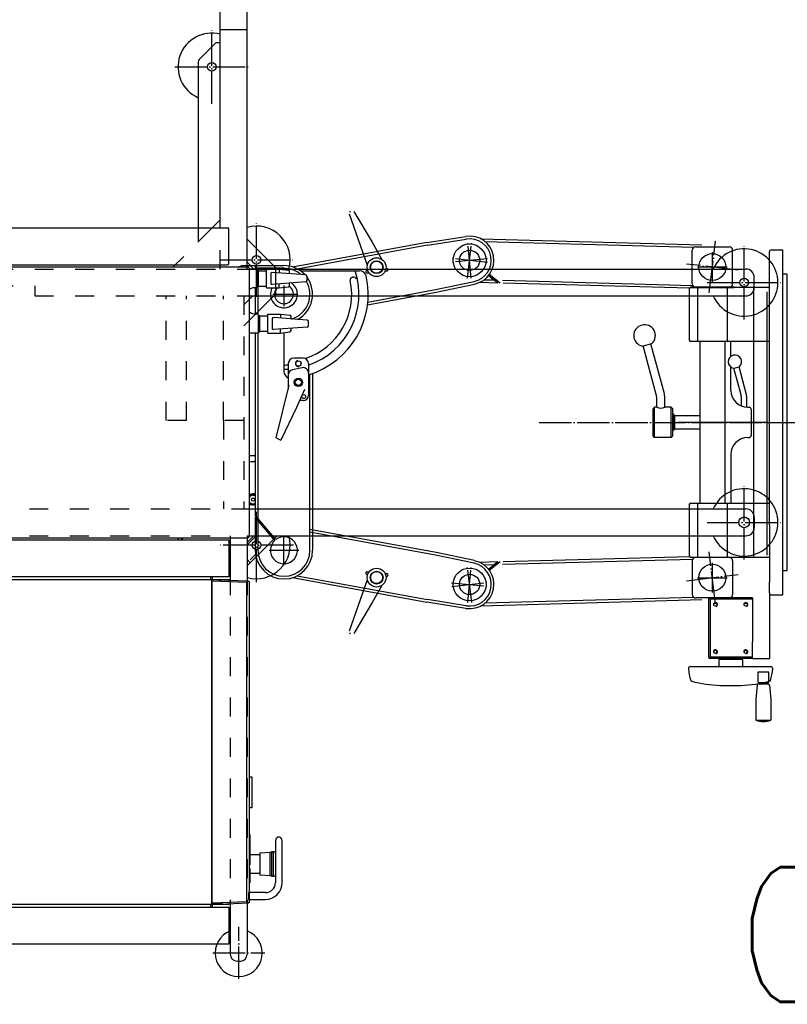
# Model space of a CAD drawing. Extents: x -1809 to 6113, y -4129 to 1471.
# Tile 48 of 197: x -1536 to -1251, y -316 to 49. Entities that reach past the tile are written whole.
import ezdxf

# ---------------------------------------------------------------- set-up
doc = ezdxf.new("R2010")
doc.units = 0
doc.linetypes.add('DASHED', pattern=[15, 7, -8])
doc.linetypes.add('DOT_CENTER', pattern=[14, 12, -1, 0, -1])
doc.layers.get('0').update_dxf_attribs({"linetype": 'CONTINUOUS'})
for name, color, linetype in [('1', 7, 'CONTINUOUS'), ('FSPL4', 7, 'CONTINUOUS'), ('FVDL10', 7, 'CONTINUOUS'), ('FVDL11', 7, 'CONTINUOUS'), ('GANTER', 7, 'CONTINUOUS'), ('KONTUR', 7, 'CONTINUOUS'), ('MITTELLI', 7, 'CONTINUOUS'), ('MSPL5', 7, 'CONTINUOUS'), ('VOLL1', 7, 'CONTINUOUS'), ('VOLL10', 7, 'CONTINUOUS'), ('VOLL11', 7, 'CONTINUOUS'), ('VOLL3', 7, 'CONTINUOUS'), ('VOLL4', 7, 'CONTINUOUS'), ('VOLL5', 7, 'CONTINUOUS'), ('VOLL6', 7, 'CONTINUOUS'), ('VOLL7', 7, 'CONTINUOUS')]:
    doc.layers.add(name, color=color, linetype=linetype)
doc.styles.add('CONVERTER_3', font='txt.shx', dxfattribs={"width": 0.81})

# ---------------------------------------------------------------- blocks, each defined once
blk = doc.blocks.new('_1', base_point=(-791.11, -587.96))
at = {"layer": '1', "color": 7, "style": 'CONVERTER_3', "width": 0.81}
blk.add_text('OPERATOR SIDE', height=50, dxfattribs=at).set_placement((-1269.2, -315.01))
blk = doc.blocks.new('D-E2803-62250-1S112', base_point=(-1512.71, 1610.15))
at = {"layer": '1'}
blk.add_blockref('_1', (-791.11, -587.96), dxfattribs=at)
blk = doc.blocks.new('FLOORPLAN_TV', base_point=(-1676.74, -306.46))
at = {"layer": '1', "color": 3, "linetype": 'DOT_CENTER'}
for p, q in [((-1464.36, 18.16), (-1464.36, 45.66)), ((-1478.11, 31.91), (-1450.61, 31.91)), ((-1447.81, -53.41), (-1447.81, -25.91)), ((-1266.99, -61.84), (-1266.99, -34.34)), ((-1461.56, -39.66), (-1434.06, -39.66)), ((-1278.77, -47.88), (-1278.77, -36.88)), ((-1273.27, -42.38), (-1284.27, -42.38)), ((-1280.74, -48.09), (-1253.24, -48.09)), ((-1266.99, -150.84), (-1266.99, -123.34)), ((-1447.81, -159.26), (-1447.81, -131.76)), ((-1280.74, -137.09), (-1253.24, -137.09)), ((-1434.06, -145.51), (-1461.56, -145.51)), ((-1278.77, -163.12), (-1278.77, -152.12)), ((-1284.27, -157.62), (-1273.27, -157.62)), ((-1454.37, -306.46), (-1454.37, -287.21)), ((-1463.99, -296.84), (-1444.74, -296.84))]:
    blk.add_line(p, q, dxfattribs=at)
at = {"layer": '1', "color": 3, "linetype": 'CONTINUOUS'}
for p, q in [((-1451.24, 45.66), (-1461.24, 45.66)), ((-1251, -45), (-1252.65, -45)), ((-1437.61, -49.17), (-1437.61, -56.86)), ((-1441.75, -52.46), (-1432.61, -52.46)), ((-1283.46, -70), (-1283.46, -130)), ((-1274.08, -130), (-1274.08, -70)), ((-1271.9, -75.5), (-1271.9, -70)), ((-1271.9, -88.12), (-1271.9, -79.5)), ((-1292.66, -97.5), (-1283.46, -97.5)), ((-1440.44, -105.71), (-1438.71, -106.56)), ((-1283.46, -102.5), (-1292.66, -102.5)), ((-1271.9, -111.88), (-1271.9, -130)), ((-1457.49, -142.84), (-1457.49, -158.55)), ((-1252.65, -155), (-1251, -155))]:
    blk.add_line(p, q, dxfattribs=at)
at = {"layer": '1', "color": 2, "linetype": 'DOT_CENTER'}
for p, q in [((-1279.92, -51.93), (-1277.66, -32.82)), ((-1369.55, -46.53), (-1367.98, -33.23)), ((-1362.12, -40.67), (-1375.42, -39.1)), ((-1269.23, -43.51), (-1288.35, -41.24)), ((-1437.61, -152.96), (-1437.61, -141.96)), ((-1437.61, -152.96), (-1437.61, -141.96)), ((-1443.11, -147.46), (-1432.11, -147.46)), ((-1443.11, -147.46), (-1432.11, -147.46)), ((-1277.66, -167.18), (-1279.92, -148.07)), ((-1367.98, -166.77), (-1369.55, -153.47)), ((-1288.35, -158.76), (-1269.23, -156.49)), ((-1375.42, -160.9), (-1362.12, -159.33))]:
    blk.add_line(p, q, dxfattribs=at)
at = {"layer": '1', "color": 1, "linetype": 'DOT_CENTER'}
for p, q in [((-1368.15, -46.55), (-1369.39, -33.22)), ((-1362.1, -39.26), (-1375.43, -40.5)), ((-1342.95, -100), (-945.62, -100)), ((-1369.39, -166.78), (-1368.15, -153.45)), ((-1375.43, -159.5), (-1362.1, -160.74))]:
    blk.add_line(p, q, dxfattribs=at)
at = {"layer": '1', "color": 3, "linetype": 'DASHED'}
blk.add_line((-1529.99, -49.34), (-1529.99, -53.09), dxfattribs=at)
at = {"layer": '1', "color": 7, "linetype": 'CONTINUOUS'}
for p, q in [((-1669.56, -143.59), (-1457.99, -143.59)), ((-1457.99, -143.59), (-1457.99, -157.34)), ((-1457.99, -157.34), (-1669.56, -157.34)), ((-1669.56, -158.26), (-1464.49, -158.26)), ((-1464.81, -157.34), (-1464.81, -158.26)), ((-1464.49, -158.26), (-1464.49, -158.75)), ((-1464.49, -158.44), (-1464.24, -158.44)), ((-1464.49, -158.75), (-1464.49, -278.91)), ((-1464.24, -159.26), (-1464.49, -159.25)), ((-1464.49, -159.51), (-1464.24, -159.51)), ((-1464.24, -159.81), (-1464.49, -159.81)), ((-1464.49, -159.83), (-1464.24, -159.83)), ((-1464.24, -157.34), (-1464.24, -158.26)), ((-1464.24, -158.26), (-1463.81, -158.26)), ((-1464.24, -158.28), (-1464.24, -158.26)), ((-1464.24, -158.26), (-1464.24, -158.26)), ((-1464.24, -158.29), (-1464.24, -158.28)), ((-1464.24, -158.32), (-1464.24, -158.29)), ((-1464.24, -158.35), (-1464.24, -158.32)), ((-1464.24, -158.39), (-1464.24, -158.35)), ((-1464.24, -158.43), (-1464.24, -158.39)), ((-1464.24, -158.48), (-1464.24, -158.43)), ((-1464.24, -158.53), (-1464.24, -158.48)), ((-1464.24, -158.58), (-1464.24, -158.53)), ((-1464.24, -158.64), (-1464.24, -158.58)), ((-1464.24, -158.7), (-1464.24, -158.64)), ((-1464.24, -158.76), (-1464.24, -158.7)), ((-1464.24, -158.76), (-1451.49, -159.32)), ((-1464.24, -278.41), (-1464.24, -158.76)), ((-1463.81, -158.26), (-1457.99, -158.26)), ((-1461.74, -158.37), (-1461.74, -158.37)), ((-1461.74, -158.37), (-1451, -158.84)), ((-1460.49, -158.42), (-1460.49, -158.42)), ((-1457.99, -158.26), (-1457.99, -158.53)), ((-1451.42, -159.28), (-1451.49, -159.32)), ((-1451.49, -159.32), (-1451.49, -277.85)), ((-1451.36, -159.23), (-1451.42, -159.28)), ((-1451.29, -159.19), (-1451.36, -159.23)), ((-1451.22, -159.14), (-1451.29, -159.19)), ((-1451.15, -159.1), (-1451.22, -159.14)), ((-1451.09, -159.06), (-1451.15, -159.1)), ((-1451.03, -159.02), (-1451.09, -159.06)), ((-1450.97, -158.99), (-1451.03, -159.02)), ((-1450.97, -158.84), (-1450.9, -158.85)), ((-1450.92, -158.96), (-1450.97, -158.99)), ((-1450.87, -158.93), (-1450.92, -158.96)), ((-1450.9, -158.85), (-1450.83, -158.86)), ((-1450.82, -158.91), (-1450.87, -158.93)), ((-1450.83, -158.86), (-1450.77, -158.89)), ((-1450.77, -158.89), (-1450.82, -158.91)), ((-1450.77, -158.89), (-1450.73, -158.91)), ((-1450.73, -158.91), (-1450.69, -158.94)), ((-1450.69, -158.94), (-1450.65, -158.97)), ((-1450.65, -158.97), (-1450.62, -159)), ((-1450.62, -159), (-1450.59, -159.04)), ((-1450.59, -159.04), (-1450.56, -159.08)), ((-1450.56, -159.08), (-1450.54, -159.13)), ((-1450.54, -159.13), (-1450.52, -159.17)), ((-1450.52, -159.17), (-1450.5, -159.22)), ((-1450.5, -159.22), (-1450.49, -159.27)), ((-1450.49, -159.27), (-1450.49, -159.31)), ((-1450.49, -159.31), (-1450.49, -159.34)), ((-1450.49, -159.34), (-1450.49, -277.83)), ((-1450.49, -231.44), (-1449.49, -231.44)), ((-1449.49, -231.44), (-1449.49, -243.06)), ((-1449.49, -243.06), (-1450.49, -243.06)), ((-1450.49, -252.92), (-1450.24, -252.92)), ((-1450.24, -252.92), (-1450.24, -254.04)), ((-1450.24, -254.04), (-1450.24, -264.02)), ((-1440.74, -255.09), (-1440.74, -270.71)), ((-1438.24, -270.71), (-1438.24, -255.09)), ((-1442.74, -259.46), (-1442.24, -259.34)), ((-1442.24, -259.21), (-1442.24, -268.46)), ((-1442.24, -259.21), (-1441.49, -259.21)), ((-1441.49, -268.46), (-1441.49, -259.21)), ((-1441.49, -259.34), (-1440.74, -259.34)), ((-1450.24, -260.34), (-1446.49, -260.34)), ((-1446.49, -259.71), (-1442.74, -259.46)), ((-1446.49, -259.71), (-1446.49, -267.96)), ((-1442.74, -268.21), (-1442.74, -259.46)), ((-1450.24, -264.19), (-1450.49, -264.19)), ((-1450.49, -265.5), (-1450.24, -265.5)), ((-1450.49, -265.8), (-1450.24, -265.8)), ((-1450.24, -264.02), (-1450.24, -264.19)), ((-1450.24, -265.5), (-1450.24, -265.8)), ((-1450.24, -265.8), (-1450.24, -268.03)), ((-1450.49, -268.03), (-1450.24, -268.03)), ((-1450.24, -268.07), (-1450.49, -268.07)), ((-1450.49, -268.29), (-1450.24, -268.29)), ((-1450.49, -268.4), (-1450.24, -268.4)), ((-1450.49, -268.64), (-1450.24, -268.64)), ((-1450.49, -269), (-1450.24, -269)), ((-1446.49, -267.34), (-1450.24, -267.34)), ((-1450.24, -268.03), (-1450.24, -268.07)), ((-1450.24, -268.07), (-1450.24, -268.29)), ((-1450.24, -268.29), (-1450.24, -268.4)), ((-1450.24, -268.4), (-1450.24, -268.64)), ((-1450.24, -268.64), (-1450.24, -269)), ((-1450.24, -269), (-1450.24, -270.88)), ((-1442.74, -268.21), (-1446.49, -267.96)), ((-1442.24, -268.34), (-1442.74, -268.21)), ((-1441.49, -268.46), (-1442.24, -268.46)), ((-1440.74, -268.34), (-1441.49, -268.34)), ((-1450.24, -270.88), (-1450.49, -270.88)), ((-1464.24, -277.34), (-1464.49, -277.34)), ((-1464.49, -277.36), (-1464.24, -277.36)), ((-1450.74, -274.46), (-1450.74, -274.96)), ((-1450.74, -274.46), (-1450.74, -274.96)), ((-1450.49, -274.46), (-1450.74, -274.46)), ((-1450.49, -274.46), (-1450.74, -274.46)), ((-1450.74, -274.96), (-1450.74, -276.46)), ((-1450.74, -274.96), (-1450.74, -276.46)), ((-1450.74, -276.46), (-1450.74, -276.96)), ((-1450.74, -276.46), (-1450.74, -276.96)), ((-1450.74, -276.96), (-1450.49, -276.96)), ((-1450.74, -276.96), (-1450.49, -276.96)), ((-1444.49, -274.46), (-1450.49, -274.46)), ((-1450.49, -276.96), (-1444.49, -276.96)), ((-1464.49, -278.91), (-1669.56, -278.91)), ((-1669.56, -279.84), (-1457.99, -279.84)), ((-1464.81, -278.91), (-1464.81, -279.84)), ((-1464.24, -277.66), (-1464.49, -277.66)), ((-1464.49, -277.92), (-1464.24, -277.91)), ((-1464.24, -278.74), (-1464.49, -278.74)), ((-1451.49, -277.85), (-1464.24, -278.41)), ((-1464.24, -278.91), (-1450.77, -278.28)), ((-1464.24, -278.91), (-1464.24, -278.74)), ((-1463.81, -278.91), (-1464.24, -278.91)), ((-1464.24, -278.91), (-1464.24, -279.84)), ((-1464.11, -278.71), (-1464.11, -278.41)), ((-1463.61, -278.71), (-1464.11, -278.71)), ((-1457.99, -278.91), (-1463.81, -278.91)), ((-1463.61, -278.38), (-1463.61, -278.71)), ((-1461.74, -278.71), (-1463.61, -278.71)), ((-1461.74, -278.8), (-1461.74, -278.3)), ((-1460.49, -278.75), (-1461.74, -278.8)), ((-1460.49, -278.75), (-1460.49, -278.25)), ((-1451.49, -277.85), (-1459.99, -278.22)), ((-1457.99, -278.64), (-1457.99, -278.91)), ((-1457.99, -279.84), (-1457.99, -293.59)), ((-1451.42, -277.9), (-1451.49, -277.85)), ((-1451.36, -277.94), (-1451.42, -277.9)), ((-1451.29, -277.99), (-1451.36, -277.94)), ((-1451.22, -278.03), (-1451.29, -277.99)), ((-1451.15, -278.07), (-1451.22, -278.03)), ((-1451.09, -278.11), (-1451.15, -278.07)), ((-1451.03, -278.15), (-1451.09, -278.11)), ((-1450.97, -278.18), (-1451.03, -278.15)), ((-1450.92, -278.21), (-1450.97, -278.18)), ((-1450.87, -278.24), (-1450.92, -278.21)), ((-1450.82, -278.26), (-1450.87, -278.24)), ((-1450.77, -278.28), (-1450.82, -278.26)), ((-1450.73, -278.26), (-1450.77, -278.28)), ((-1450.69, -278.23), (-1450.73, -278.26)), ((-1450.65, -278.2), (-1450.69, -278.23)), ((-1450.62, -278.17), (-1450.65, -278.2)), ((-1450.59, -278.13), (-1450.62, -278.17)), ((-1450.56, -278.09), (-1450.59, -278.13)), ((-1450.54, -278.05), (-1450.56, -278.09)), ((-1450.52, -278), (-1450.54, -278.05)), ((-1450.5, -277.95), (-1450.52, -278)), ((-1450.49, -277.9), (-1450.5, -277.95)), ((-1450.49, -277.83), (-1450.49, -277.87)), ((-1450.49, -277.87), (-1450.49, -277.9)), ((-1457.99, -293.59), (-1669.56, -293.59))]:
    blk.add_line(p, q, dxfattribs=at)
at = {"layer": '1', "color": 3, "linetype": 'CONTINUOUS'}
blk.add_circle((-1266.99, -137.09), 2, dxfattribs=at)
at = {"layer": '1', "color": 7, "linetype": 'CONTINUOUS'}
for centre, radius, start, end in [((-1439.49, -255.09), 1.25, 90, 180), ((-1439.49, -255.09), 1.25, 0, 90), ((-1444.49, -270.71), 6.25, -90, 0), ((-1444.49, -270.71), 3.75, -90, 0)]:
    blk.add_arc(centre, radius, start, end, dxfattribs=at)
at = {"layer": 'FSPL4', "color": 3, "linetype": 'CONTINUOUS'}
blk.add_line((-1263.9, -187.62), (-1263.9, -181.38), dxfattribs=at)
at = {"layer": 'FVDL10', "color": 3, "linetype": 'CONTINUOUS'}
for p, q in [((-1284.27, -50), (-1284.27, -70)), ((-1273.27, -50), (-1273.27, -70)), ((-1284.27, -130), (-1284.27, -150)), ((-1273.27, -130), (-1273.27, -150))]:
    blk.add_line(p, q, dxfattribs=at)
at = {"layer": 'FVDL11', "color": 3, "linetype": 'CONTINUOUS'}
for centre in [(-1278.77, -42.38), (-1278.77, -157.62)]:
    blk.add_circle(centre, 5, dxfattribs=at)
at = {"layer": 'GANTER', "color": 3, "linetype": 'CONTINUOUS'}
for p, q in [((-1304.72, -71.67), (-1304.43, -71.59)), ((-1304.43, -71.59), (-1301.53, -70.81)), ((-1299.59, -89.65), (-1304.43, -71.59)), ((-1301.24, -70.73), (-1301.53, -70.81)), ((-1296.69, -88.88), (-1301.53, -70.81)), ((-1270.99, -79.93), (-1270.79, -79.88)), ((-1270.79, -79.88), (-1268.86, -79.36)), ((-1268.14, -89.77), (-1270.79, -79.88)), ((-1268.67, -79.31), (-1268.86, -79.36)), ((-1266.21, -89.25), (-1268.86, -79.36)), ((-1299.41, -94.38), (-1299.41, -91.05)), ((-1296.41, -94.38), (-1296.41, -91.05)), ((-1268.02, -93.91), (-1268.02, -90.7)), ((-1266.02, -94.36), (-1266.02, -90.7)), ((-1300.19, -94.38), (-1300.78, -94.97)), ((-1300.78, -105.03), (-1300.78, -94.97)), ((-1299.41, -94.38), (-1300.19, -94.38)), ((-1300.19, -105.62), (-1300.19, -94.38)), ((-1294, -94.38), (-1296.41, -94.38)), ((-1293.41, -94.97), (-1294, -94.38)), ((-1294, -105.62), (-1294, -94.38)), ((-1293.41, -105.03), (-1293.41, -94.97)), ((-1292.91, -97.12), (-1293.41, -97.12)), ((-1292.91, -97.75), (-1292.91, -97.12)), ((-1292.91, -102.88), (-1292.91, -102.25)), ((-1300.19, -105.62), (-1300.78, -105.03)), ((-1294, -105.62), (-1300.19, -105.62)), ((-1294, -105.62), (-1293.41, -105.03)), ((-1292.91, -102.88), (-1293.41, -102.88)), ((-1276.4, -187.92), (-1276.4, -190.62)), ((-1267.65, -187.92), (-1276.4, -187.92)), ((-1273.9, -187.87), (-1275.27, -187.87)), ((-1275.27, -187.87), (-1275.27, -187.92)), ((-1268.77, -187.87), (-1270.15, -187.87)), ((-1268.77, -187.87), (-1268.77, -187.92)), ((-1267.65, -187.92), (-1267.65, -190.62)), ((-1286.9, -190.62), (-1257.15, -190.62)), ((-1257.9, -192.7), (-1261.9, -192.7)), ((-1261.9, -192.7), (-1261.9, -196.08)), ((-1257.9, -196.27), (-1257.9, -192.7)), ((-1261.64, -196.95), (-1258.15, -196.95)), ((-1261.52, -196.45), (-1258.08, -196.45)), ((-1261.47, -196.95), (-1261.3, -196.45)), ((-1258.32, -196.95), (-1258.49, -196.45)), ((-1275.9, -197.62), (-1268.15, -197.62)), ((-1262.19, -197.46), (-1262.65, -202.67)), ((-1257.6, -197.46), (-1257.15, -202.67)), ((-1262.65, -202.67), (-1262.65, -210.49)), ((-1257.15, -202.67), (-1257.15, -210.49)), ((-1262.65, -210.49), (-1257.15, -210.49))]:
    blk.add_line(p, q, dxfattribs=at)
for centre, radius, start, end in [((-1303.91, -67.75), 4, -48.2563, -101.7437), ((-1270.4, -77.5), 2.5, -46.3146, -103.6854), ((-1304.81, -91.05), 5.4, 0, 15), ((-1304.81, -91.05), 8.4, 0, 15), ((-1271.62, -90.7), 3.6, 0, 15), ((-1271.62, -90.7), 5.6, 0, 15), ((-1297.91, -91.1), 3.6, -114.6243, -65.3757), ((-1286.9, -191.37), 0.75, 90, -177.1136), ((-1272.02, -190.62), 15.64, -177.1136, -160.94), ((-1272.02, -190.62), 15.64, -19.06, -2.8864), ((-1257.15, -191.37), 0.75, -2.8864, 90), ((-1286.33, -195.57), 0.5, -160.94, -103.348), ((-1272.02, -135.25), 62.5, -103.348, -93.5546), ((-1272.02, -135.25), 62.5, -86.4454, -76.652), ((-1261.64, -197.5), 0.55, 90, 175), ((-1261.52, -196.08), 0.375, 180, -90), ((-1258.15, -197.5), 0.55, 5, 90), ((-1258.08, -196.27), 0.188, -90, 0), ((-1257.71, -195.57), 0.5, -76.652, -19.06), ((-1259.9, -202.62), 8.34, -109.2623, -70.7377)]:
    blk.add_arc(centre, radius, start, end, dxfattribs=at)
at = {"layer": 'KONTUR', "color": 3, "linetype": 'CONTINUOUS'}
for p, q in [((-1451.24, -43.09), (-1451.24, 121.29)), ((-1461.24, -27.84), (-1461.24, 53.36)), ((-1451.24, -31.97), (-1440.13, -43.09)), ((-1451.24, -40.59), (-1448.74, -43.09)), ((-1450.46, -43.09), (-1266.36, -43.09)), ((-1440.74, -43.09), (-1440.74, -53.09)), ((-1263.24, -49.96), (-1263.24, -46.21)), ((-1450.49, -62.2), (-1441.38, -53.09)), ((-1450.49, -54.42), (-1449.15, -53.09)), ((-1450.49, -53.09), (-1266.36, -53.09)), ((-1265.65, -94.38), (-1265.15, -94.38)), ((-1264.4, -95.12), (-1264.4, -104.88)), ((-1265.65, -105.62), (-1265.15, -105.62)), ((-1440.13, -142.09), (-1451.24, -153.2)), ((-1448.74, -142.09), (-1451.24, -144.59))]:
    blk.add_line(p, q, dxfattribs=at)
at = {"layer": 'KONTUR', "color": 3, "linetype": 'DASHED'}
for p, q in [((-1461.24, -24.9), (-1464.17, -27.84)), ((-1464.17, -27.84), (-1478.67, -42.34)), ((-1461.24, -43.09), (-1461.24, -27.84)), ((-1634.99, -43.09), (-1450.46, -43.09)), ((-1634.99, -49.34), (-1529.99, -49.34)), ((-1529.99, -53.09), (-1450.49, -53.09)), ((-1459.99, -99.34), (-1459.99, -53.09)), ((-1452.49, -53.09), (-1452.49, -99.34)), ((-1452.49, -56.42), (-1450.49, -54.42)), ((-1452.49, -64.2), (-1450.49, -62.2)), ((-1452.49, -99.34), (-1459.99, -99.34))]:
    blk.add_line(p, q, dxfattribs=at)
at = {"layer": 'KONTUR', "color": 3, "linetype": 'CONTINUOUS'}
for centre, radius, start, end in [((-1266.36, -46.21), 3.12, 0, 90), ((-1266.36, -49.96), 3.12, -90, 0), ((-1265.65, -88.12), 6.25, 180, -90), ((-1265.15, -95.12), 0.75, 0, 90), ((-1265.65, -111.88), 6.25, 90, 180), ((-1265.15, -104.88), 0.75, -90, 0)]:
    blk.add_arc(centre, radius, start, end, dxfattribs=at)
at = {"layer": 'MITTELLI', "color": 3, "linetype": 'CONTINUOUS'}
blk.add_line((-1292.4, -100), (-1291.33, -100), dxfattribs=at)
at = {"layer": 'MSPL5', "color": 3, "linetype": 'CONTINUOUS'}
blk.add_line((-1258.15, -100), (-1291.33, -100), dxfattribs=at)
at = {"layer": 'VOLL1', "color": 3, "linetype": 'CONTINUOUS'}
blk.add_line((-1251, -155), (-1251, -45), dxfattribs=at)
at = {"layer": 'VOLL10', "color": 3, "linetype": 'CONTINUOUS'}
for p, q in [((-1287.33, -50.5), (-1287.33, -69.5)), ((-1257.65, -50), (-1270.71, -50)), ((-1257.65, -70), (-1257.65, -50)), ((-1257.65, -70), (-1286.83, -70)), ((-1287.33, -130.5), (-1287.33, -149.5)), ((-1286.83, -130), (-1257.65, -130)), ((-1270.71, -150), (-1257.65, -150))]:
    blk.add_line(p, q, dxfattribs=at)
for centre, start, end in [((-1286.83, -50.5), 90, 180), ((-1286.83, -69.5), 180, -90), ((-1286.83, -130.5), 90, 180), ((-1286.83, -149.5), 180, -90)]:
    blk.add_arc(centre, 0.5, start, end, dxfattribs=at)
at = {"layer": 'VOLL11', "color": 3, "linetype": 'CONTINUOUS'}
for p, q in [((-1286.27, -48.63), (-1286.27, -36.13)), ((-1285.02, -34.88), (-1272.52, -34.88)), ((-1271.27, -48.63), (-1271.27, -36.13)), ((-1286.27, -151.38), (-1286.27, -163.88)), ((-1272.52, -150.12), (-1285.02, -150.12)), ((-1271.27, -151.38), (-1271.27, -163.88)), ((-1272.52, -165.12), (-1285.02, -165.12))]:
    blk.add_line(p, q, dxfattribs=at)
for centre, start, end in [((-1285.02, -36.13), 90, 180), ((-1272.52, -36.13), 0, 90), ((-1285.02, -48.63), 180, -90), ((-1272.52, -48.63), -90, 0), ((-1285.02, -151.38), 90, 180), ((-1272.52, -151.38), 0, 90), ((-1285.02, -163.88), 180, -90), ((-1272.52, -163.88), -90, 0)]:
    blk.add_arc(centre, 1.25, start, end, dxfattribs=at)
at = {"layer": 'VOLL3', "color": 3, "linetype": 'CONTINUOUS'}
for p, q in [((-1468.69, 35.02), (-1462.86, 40.85)), ((-1461.24, 40.85), (-1462.86, 40.85)), ((-1469.42, 33.25), (-1469.42, -27.84)), ((-1669.06, -27.84), (-1458.49, -27.84)), ((-1457.99, -41.09), (-1457.99, -28.34)), ((-1256.9, -36), (-1252.65, -36)), ((-1252.65, -164), (-1252.65, -36)), ((-1257.65, -50), (-1257.65, -36.75)), ((-1669.24, -42.34), (-1450.99, -42.34)), ((-1669.06, -41.59), (-1458.49, -41.59)), ((-1452.18, -41.84), (-1437.61, -41.84)), ((-1450.49, -42.84), (-1450.49, -142.34)), ((-1450.49, -43.13), (-1450.46, -43.09)), ((-1448.24, -43.09), (-1450.46, -43.09)), ((-1448.24, -41.84), (-1448.24, -43.09)), ((-1437.61, -42.84), (-1448.24, -42.84)), ((-1447.49, -43.59), (-1447.49, -49.59)), ((-1447.49, -43.59), (-1446.99, -43.59)), ((-1446.99, -49.59), (-1446.99, -43.59)), ((-1446.99, -43.77), (-1444.11, -43.77)), ((-1444.11, -50.09), (-1444.11, -43.09)), ((-1444.11, -43.09), (-1439.36, -43.09)), ((-1439.36, -43.09), (-1435.93, -43.47)), ((-1439.36, -43.09), (-1439.36, -44.57)), ((-1430.85, -43.71), (-1409.55, -43.71)), ((-1442.49, -44.87), (-1442.49, -48.3)), ((-1429.53, -45.31), (-1441.95, -44.38)), ((-1435.49, -44.86), (-1435.49, -43.97)), ((-1429.05, -47.36), (-1429.05, -45.81)), ((-1412.24, -46.16), (-1411.99, -46.11)), ((-1448.24, -50.09), (-1448.49, -50.09)), ((-1448.24, -50.09), (-1448.24, -59.83)), ((-1447.49, -49.59), (-1446.99, -49.59)), ((-1447.24, -49.59), (-1447.24, -60.03)), ((-1446.99, -49.4), (-1444.11, -49.4)), ((-1444.11, -50.09), (-1439.36, -50.09)), ((-1429.53, -47.86), (-1441.95, -48.79)), ((-1439.36, -50.09), (-1439.36, -48.6)), ((-1439.36, -50.09), (-1435.93, -49.7)), ((-1435.49, -49.2), (-1435.49, -48.31)), ((-1447.74, -59.84), (-1447.99, -59.84)), ((-1446.99, -66.34), (-1446.99, -60.34)), ((-1446.99, -60.34), (-1446.49, -60.34)), ((-1446.49, -66.34), (-1446.49, -60.34)), ((-1446.49, -60.52), (-1443.61, -60.52)), ((-1443.61, -66.84), (-1443.61, -59.84)), ((-1443.61, -59.84), (-1438.86, -59.84)), ((-1441.99, -61.62), (-1441.99, -65.05)), ((-1429.03, -62.06), (-1441.45, -61.13)), ((-1438.86, -59.84), (-1435.43, -60.22)), ((-1438.86, -59.84), (-1438.86, -61.32)), ((-1434.99, -61.61), (-1434.99, -60.72)), ((-1429.03, -64.61), (-1441.45, -65.54)), ((-1438.86, -66.84), (-1438.86, -65.35)), ((-1434.99, -65.95), (-1434.99, -65.06)), ((-1428.55, -64.11), (-1428.55, -62.56)), ((-1447.74, -66.84), (-1450.49, -66.84)), ((-1446.99, -66.34), (-1446.49, -66.34)), ((-1446.49, -66.15), (-1443.61, -66.15)), ((-1443.61, -66.84), (-1438.86, -66.84)), ((-1438.86, -66.84), (-1435.43, -66.45)), ((-1437.61, -66.69), (-1437.61, -81.1)), ((-1257.65, -138.18), (-1257.65, -70)), ((-1430.49, -76.16), (-1433.99, -76.16)), ((-1435.99, -78.16), (-1435.99, -87.71)), ((-1430.9, -79.73), (-1434.4, -80.46)), ((-1433.27, -78.24), (-1433.21, -78.49)), ((-1428.49, -78.16), (-1428.49, -89.91)), ((-1440.44, -105.71), (-1435.61, -86.15)), ((-1430, -87.84), (-1432.99, -94.52)), ((-1432.99, -94.52), (-1438.71, -106.56)), ((-1430.49, -91.91), (-1431.82, -91.91)), ((-1451.24, -144.59), (-1448.74, -142.09)), ((-1448.24, -142.42), (-1451.24, -145.42)), ((-1450.49, -142.09), (-1448.24, -142.09)), ((-1669.24, -142.84), (-1457.49, -142.84)), ((-1640.49, -143.59), (-1476.74, -143.59)), ((-1476.74, -143.59), (-1476.74, -142.84)), ((-1457.49, -142.84), (-1450.99, -142.84)), ((-1451.24, -142.84), (-1451.24, -158.83)), ((-1448.12, -149.02), (-1450.09, -150.99)), ((-1451.24, -150.92), (-1450.1, -152.06)), ((-1447.95, -149.91), (-1450.1, -152.06)), ((-1257.65, -163.25), (-1257.65, -159.3)), ((-1256.9, -164), (-1252.65, -164))]:
    blk.add_line(p, q, dxfattribs=at)
at = {"layer": 'VOLL3', "color": 1, "linetype": 'CONTINUOUS'}
for p, q in [((-1413.19, -21.95), (-1412.89, -21.59)), ((-1411.66, -21.7), (-1404.85, -33.16)), ((-1406.68, -41.74), (-1413.31, -22.71)), ((-1384.6, -33.27), (-1370.16, -31)), ((-1384.44, -34.26), (-1370, -31.99)), ((-1384.6, -33.27), (-1434.39, -42.42)), ((-1384.41, -34.25), (-1432.69, -43.12)), ((-1404.85, -33.16), (-1401.26, -39.54)), ((-1406.49, -55.34), (-1381.39, -50.73)), ((-1381.41, -50.73), (-1367.12, -47.72)), ((-1381.21, -51.71), (-1366.91, -48.7)), ((-1406.61, -56.38), (-1381.21, -51.71)), ((-1381.39, -149.27), (-1428.04, -140.7)), ((-1381.21, -148.29), (-1427.95, -139.7)), ((-1367.12, -152.28), (-1381.41, -149.27)), ((-1366.91, -151.3), (-1381.21, -148.29)), ((-1432.69, -156.88), (-1384.41, -165.75)), ((-1434.39, -157.58), (-1384.6, -166.73)), ((-1413.31, -177.29), (-1406.68, -158.26)), ((-1401.26, -160.46), (-1404.85, -166.84)), ((-1404.85, -166.84), (-1411.66, -178.3)), ((-1370.16, -169), (-1384.6, -166.73)), ((-1370, -168.01), (-1384.44, -165.74)), ((-1412.89, -178.41), (-1413.19, -178.05))]:
    blk.add_line(p, q, dxfattribs=at)
at = {"layer": 'VOLL3', "color": 3, "linetype": 'DASHED'}
for p, q in [((-1469.42, -27.84), (-1469.42, -33.09)), ((-1481.24, -99.34), (-1481.24, -53.09)), ((-1473.74, -99.34), (-1473.74, -53.09)), ((-1473.74, -99.34), (-1481.24, -99.34))]:
    blk.add_line(p, q, dxfattribs=at)
at = {"layer": 'VOLL3', "color": 2, "linetype": 'CONTINUOUS'}
for p, q in [((-1364.67, -31.88), (-1282.67, -34.13)), ((-1363.08, -32.92), (-1285.66, -35.05)), ((-1359.59, -47.29), (-1363.48, -47.18)), ((-1358.25, -48.33), (-1361.8, -45.59)), ((-1357.4, -48.35), (-1361.49, -45.19)), ((-1286.07, -49.3), (-1356.59, -47.37)), ((-1358.25, -48.33), (-1365.13, -48.13)), ((-1287.27, -50.26), (-1356.33, -48.38)), ((-1448.24, -66.84), (-1448.24, -134.41)), ((-1447.24, -66.64), (-1447.24, -135.6)), ((-1427.99, -147.46), (-1427.99, -82.19)), ((-1426.99, -81.85), (-1426.99, -147.46)), ((-1440.63, -143.47), (-1448.24, -134.41)), ((-1441.01, -143.8), (-1448.24, -135.19)), ((-1448.24, -135.19), (-1448.24, -147.46)), ((-1447.24, -136.38), (-1447.24, -147.46)), ((-1356.33, -151.62), (-1287.27, -149.74)), ((-1365.13, -151.87), (-1358.25, -151.67)), ((-1363.48, -152.82), (-1359.59, -152.71)), ((-1361.8, -154.41), (-1358.25, -151.67)), ((-1361.49, -154.81), (-1357.4, -151.65)), ((-1356.59, -152.63), (-1286.07, -150.7)), ((-1282.67, -165.87), (-1364.67, -168.12)), ((-1285.66, -164.95), (-1363.08, -167.08))]:
    blk.add_line(p, q, dxfattribs=at)
at = {"layer": 'VOLL3', "color": 3, "linetype": 'CONTINUOUS'}
for centre, radius in [((-1464.36, 31.91), 1.6), ((-1447.81, -39.66), 1.6), ((-1266.99, -48.09), 1.6), ((-1432.25, -78.16), 1), ((-1432.25, -85.16), 1.56), ((-1432.25, -85.16), 1.17), ((-1430.25, -90.41), 0.75), ((-1449.05, -128.65), 0.625), ((-1447.81, -145.51), 1.6)]:
    blk.add_circle(centre, radius, dxfattribs=at)
at = {"layer": 'VOLL3', "color": 1, "linetype": 'CONTINUOUS'}
for centre, radius in [((-1368.77, -39.88), 6.09), ((-1368.77, -39.88), 3.75), ((-1403.25, -42.42), 3.5), ((-1403.25, -42.42), 2.37), ((-1403.25, -42.42), 2.25), ((-1403.25, -157.58), 3.5), ((-1403.25, -157.58), 2.38), ((-1403.25, -157.58), 2.25), ((-1368.77, -160.12), 6.09), ((-1368.77, -160.12), 3.75)]:
    blk.add_circle(centre, radius, dxfattribs=at)
at = {"layer": 'VOLL3', "color": 3, "linetype": 'CONTINUOUS'}
for centre, radius, start, end in [((-1466.92, 33.25), 2.5, 135, 180), ((-1458.49, -28.34), 0.5, 0, 90), ((-1256.9, -36.75), 0.75, 90, 180), ((-1458.49, -41.09), 0.5, -90, 0), ((-1452.18, -46.84), 5, 90, 115.8419), ((-1450.99, -42.84), 0.5, 0, 90), ((-1448.24, -43.84), 0.75, 0, 90), ((-1437.61, -52.46), 10.63, 42.3997, 90), ((-1437.61, -52.46), 9.63, 49.1592, 90), ((-1435.99, -43.97), 0.5, 0, 83.5584), ((-1430.85, -41.21), 2.5, -121.0027, -90), ((-1437.61, -52.46), 27.81, -70.8526, 18.3371), ((-1409.55, -46.21), 2.5, 12.5559, 90), ((-1441.99, -44.87), 0.5, 85.6818, 180), ((-1437.61, -52.46), 10.63, -61.5073, 36.3044), ((-1437.61, -52.46), 25.12, -71.6949, 11.7617), ((-1429.55, -45.81), 0.5, 0, 87.4346), ((-1429.55, -47.36), 0.5, -87.4346, 0), ((-1437.61, -52.46), 31.25, -73.0271, 12.5559), ((-1412.04, -47.14), 1, 101.7617, -168.2383), ((-1411.79, -47.08), 1, 11.7617, 101.7617), ((-1448.49, -53.84), 3.75, 90, 122.2314), ((-1448.24, -49.34), 0.75, -90, 0), ((-1437.61, -52.46), 5, 151.6408, 0), ((-1441.99, -48.3), 0.5, 180, -85.6818), ((-1437.61, -52.46), 3.5, 137.2681, 55.7996), ((-1435.99, -49.2), 0.5, -83.5584, 0), ((-1437.61, -52.46), 5, 0, 57.1015), ((-1437.61, -52.46), 9.63, -72.4103, 29.3834), ((-1447.99, -56.09), 3.75, -131.8108, -90), ((-1447.74, -60.59), 0.75, 0, 90), ((-1441.49, -61.62), 0.5, 85.6818, 180), ((-1435.49, -60.72), 0.5, 0, 83.5584), ((-1429.05, -62.56), 0.5, 0, 87.4346), ((-1441.49, -65.05), 0.5, 180, -85.6818), ((-1429.05, -64.11), 0.5, -87.4346, 0), ((-1447.74, -66.09), 0.75, -90, 0), ((-1435.49, -65.95), 0.5, -83.5584, 0), ((-1433.99, -78.16), 2, 90, 180), ((-1430.49, -78.16), 2, 0, 90), ((-1437.61, -52.46), 26.25, -90, -86.4563), ((-1437.61, -52.46), 27.81, -90, -86.6557), ((-1432.29, -78.04), 1, 101.7617, -168.2383), ((-1432.24, -78.28), 1, -168.2383, -78.2383), ((-1430.49, -81.69), 2, 0, 101.7617), ((-1435.11, -81.1), 2.5, 180, -110.5488), ((-1433.99, -82.42), 2, 101.7617, 180), ((-1430.49, -89.91), 2, -90, 0), ((-1449.05, -128.65), 16.25, 87.1221, 95.0632), ((-1449.05, -128.65), 14, 86.6591, 95.8796), ((-1449.05, -128.65), 2.13, 67.422, 132.4458), ((-1449.05, -128.65), 1.88, 64.2062, 139.8962), ((-1449.05, -128.65), 1.6, 59.3413, 153.6814), ((-1449.05, -128.65), 2, 65.9246, 108), ((-1449.05, -128.65), 1.6, -153.6814, -59.3413), ((-1449.05, -128.65), 1.87, -139.8962, -64.2062), ((-1449.05, -128.65), 2, -135.8134, -65.9246), ((-1450.99, -142.34), 0.188, -90, 0), ((-1450.99, -142.34), 0.5, -90, 0), ((-1476.74, -140.84), 2.75, -90, -46.6582), ((-1256.9, -163.25), 0.75, 180, -90)]:
    blk.add_arc(centre, radius, start, end, dxfattribs=at)
at = {"layer": 'VOLL3', "color": 1, "linetype": 'CONTINUOUS'}
for centre, radius, start, end in [((-1368.76, -39.89), 9, -78.1107, 98.9246), ((-1368.76, -39.89), 8, -78.1107, 98.9246), ((-1406.76, -44.08), 0.5, 63.2388, -12.5621), ((-1399.51, -43.38), 0.5, -153.0088, 124.0135), ((-1368.76, -160.11), 9, -98.9246, 78.1107), ((-1368.76, -160.11), 8, -98.9246, 78.1107), ((-1406.76, -155.92), 0.5, 12.5621, -63.2388), ((-1399.51, -156.62), 0.5, -124.0135, 153.0088)]:
    blk.add_arc(centre, radius, start, end, dxfattribs=at)
at = {"layer": 'VOLL3', "color": 2, "linetype": 'CONTINUOUS'}
for radius, start, end in [(5, 132.866, 127.134), (10.62, 180, 0), (9.63, 180, 0)]:
    blk.add_arc((-1437.61, -147.46), radius, start, end, dxfattribs=at)
at = {"layer": 'VOLL4', "color": 3, "linetype": 'CONTINUOUS'}
for p, q in [((-1280.15, -165.62), (-1280.15, -187.12)), ((-1263.9, -165.12), (-1279.65, -165.12)), ((-1279.65, -165.77), (-1279.65, -186.97)), ((-1263.9, -165.62), (-1279.5, -165.62)), ((-1263.9, -165.12), (-1263.9, -181.38)), ((-1263.9, -187.62), (-1279.65, -187.62)), ((-1263.9, -187.12), (-1279.5, -187.12)), ((-1273.9, -187.87), (-1273.9, -187.62)), ((-1270.15, -187.87), (-1273.9, -187.87)), ((-1270.15, -187.87), (-1270.15, -187.62))]:
    blk.add_line(p, q, dxfattribs=at)
for centre in [(-1277.64, -167.62), (-1266.39, -167.62), (-1277.64, -185.12), (-1266.39, -185.12)]:
    blk.add_circle(centre, 0.6, dxfattribs=at)
for centre, radius, start, end in [((-1279.65, -165.62), 0.5, 90, 180), ((-1279.5, -165.77), 0.15, 90, 180), ((-1277.64, -167.62), 0.75, -72, -162), ((-1266.39, -167.62), 0.75, -72, -162), ((-1277.64, -185.12), 0.75, -72, -162), ((-1266.39, -185.12), 0.75, -72, -162), ((-1279.65, -187.12), 0.5, 180, -90), ((-1279.5, -186.97), 0.15, 180, -90)]:
    blk.add_arc(centre, radius, start, end, dxfattribs=at)
at = {"layer": 'VOLL5', "color": 3, "linetype": 'CONTINUOUS'}
for p, q in [((-1263.52, -50.1), (-1263.52, -150.25)), ((-1258.52, -51.52), (-1258.52, -149.25)), ((-1257.65, -138.18), (-1257.65, -159.3)), ((-1257.65, -163.25), (-1257.65, -187.62)), ((-1263.9, -187.62), (-1257.65, -187.62))]:
    blk.add_line(p, q, dxfattribs=at)
at = {"layer": 'VOLL6', "color": 3, "linetype": 'CONTINUOUS'}
for p, q in [((-1270.71, -49.88), (-1286.83, -49.88)), ((-1286.83, -50), (-1286.83, -49.88)), ((-1286.83, -50), (-1270.71, -50)), ((-1270.71, -50), (-1270.71, -49.88)), ((-1292.66, -97.5), (-1292.91, -97.75)), ((-1292.91, -102.25), (-1292.91, -97.75)), ((-1292.66, -102.5), (-1292.66, -97.5)), ((-1292.66, -102.5), (-1292.91, -102.25)), ((-1450.49, -132.09), (-1266.36, -132.09)), ((-1263.24, -135.21), (-1263.24, -138.96)), ((-1450.49, -142.09), (-1266.36, -142.09)), ((-1286.83, -150), (-1270.71, -150)), ((-1286.83, -150), (-1286.83, -150.12)), ((-1285.02, -150.12), (-1286.83, -150.12)), ((-1278.77, -150), (-1278.77, -150.12)), ((-1270.71, -150.12), (-1272.52, -150.12)), ((-1270.71, -150), (-1270.71, -150.12)), ((-1457.49, -278.47), (-1457.49, -278.6)), ((-1457.49, -278.6), (-1457.49, -297.46)), ((-1451.24, -278.18), (-1451.24, -278.3)), ((-1451.24, -278.3), (-1451.24, -297.46)), ((-1455, -299.84), (-1453.75, -299.84))]:
    blk.add_line(p, q, dxfattribs=at)
at = {"layer": 'VOLL6', "color": 3, "linetype": 'DASHED'}
for p, q in [((-1459.99, -99.34), (-1459.99, -132.09)), ((-1452.49, -99.34), (-1452.49, -132.09)), ((-1561.99, -132.09), (-1450.49, -132.09)), ((-1561.99, -142.09), (-1457.49, -142.09)), ((-1457.49, -142.09), (-1457.49, -278.47)), ((-1451.24, -142.09), (-1450.49, -142.09)), ((-1451.24, -142.09), (-1451.24, -278.18))]:
    blk.add_line(p, q, dxfattribs=at)
at = {"layer": 'VOLL6', "color": 3, "linetype": 'CONTINUOUS'}
for centre, radius, start, end in [((-1266.36, -135.21), 3.12, 0, 90), ((-1266.36, -138.96), 3.12, -90, 0), ((-1455, -297.34), 2.5, 180, -90), ((-1453.75, -297.34), 2.5, -90, 0)]:
    blk.add_arc(centre, radius, start, end, dxfattribs=at)
at = {"layer": 'VOLL7', "color": 3, "linetype": 'CONTINUOUS'}
for centre, radius, start, end in [((-1464.36, 31.91), 12.5, 75.5225, -113.5782), ((-1447.81, -39.66), 12.5, -15.9109, 105.9109), ((-1266.99, -48.09), 12.5, -156.4218, 156.4218), ((-1266.99, -137.09), 12.5, -156.4218, 156.4218), ((-1447.81, -145.51), 12.5, -105.9109, 15.9109), ((-1454.37, -296.84), 8.75, 110.9248, 69.0752)]:
    blk.add_arc(centre, radius, start, end, dxfattribs=at)

msp = doc.modelspace()

# ---------------------------------------------------------------- block references
msp.add_blockref('D-E2803-62250-1S112', (-1512.71, 1610.15))
at = {"layer": '1'}
msp.add_blockref('FLOORPLAN_TV', (-1676.74, -306.46), dxfattribs=at)

doc.saveas('drawing.dxf')
